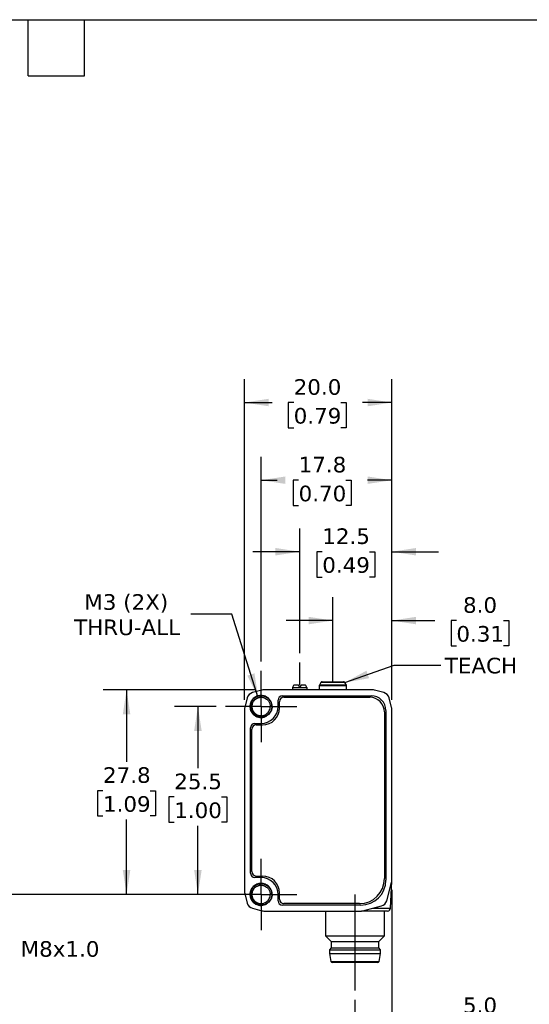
# Model space of a CAD drawing. Header units: millimetres. Extents: x 6 to 273, y 6 to 210.
# Tile 3 of 4: x 135 to 204, y 76 to 210. Entities that reach past the tile are written whole.
import ezdxf

# ---------------------------------------------------------------- set-up
doc = ezdxf.new("R2010")
doc.units = ezdxf.units.MM
doc.linetypes.add('SLD-Center', pattern=[19.05, 15.24, -1.27, 1.27, -1.27])
doc.linetypes.add('SLD-Solid', pattern=[0])
doc.layers.add('CENTER', color=40, linetype='SLD-Center')
doc.layers.add('DIMENSIONS', color=140, linetype='SLD-Solid', lineweight=25)
doc.layers.add('TEXT', color=140, linetype='SLD-Solid', lineweight=25)
doc.styles.add('SLDTEXTSTYLE1', font='VERDANA.TTF')
doc.styles.get("Standard").update_dxf_attribs({"font": 'VERDANA.TTF'})
doc.dimstyles.new('SLDDIMSTYLE0', dxfattribs={"dimtxt": 2.158008, "dimasz": 3.302, "dimexe": 0, "dimexo": 0.0625, "dimgap": 0.539502, "dimtad": 0, "dimtih": 1, "dimtoh": 1, "dimrnd": 1e-09, "dimzin": 12, "dimdsep": 46, "dimtxsty": 'SLDTEXTSTYLE1', "dimsah": 1, "dimcen": 0.09, "dimadec": 0, "dimazin": 3, "dimtfac": 1, "dimtmove": 0, "dimatfit": 0, "dimfxl": 0, "dimfrac": 2, "dimtolj": 1, "dimtzin": 12, "dimarcsym": 0})
doc.dimstyles.new('SLDDIMSTYLE1', dxfattribs={"dimtxt": 2.158008, "dimasz": 3.302, "dimexe": 0, "dimexo": 0.0625, "dimgap": 0.539502, "dimtad": 0, "dimtih": 1, "dimtoh": 1, "dimrnd": 1e-09, "dimzin": 12, "dimdsep": 46, "dimtxsty": 'SLDTEXTSTYLE1', "dimsah": 1, "dimcen": 0.09, "dimadec": 0, "dimazin": 3, "dimtfac": 1, "dimtofl": 0, "dimtmove": 0, "dimatfit": 3, "dimfxl": 0, "dimfrac": 2, "dimtolj": 1, "dimtzin": 12, "dimarcsym": 0})
doc.dimstyles.new('SLDDIMSTYLE2', dxfattribs={"dimtxt": 2.158008, "dimasz": 3.302, "dimexe": 0, "dimexo": 0.0625, "dimgap": 0.539502, "dimtad": 0, "dimtih": 1, "dimtoh": 1, "dimrnd": 1e-09, "dimzin": 4, "dimdsep": 46, "dimtxsty": 'SLDTEXTSTYLE1', "dimsah": 1, "dimcen": 0.09, "dimadec": 0, "dimazin": 1, "dimtfac": 1, "dimtmove": 0, "dimatfit": 0, "dimfxl": 0, "dimfrac": 2, "dimtolj": 1, "dimtzin": 12, "dimarcsym": 0})
doc.dimstyles.new('SLDDIMSTYLE3', dxfattribs={"dimtxt": 2.158008, "dimasz": 3.302, "dimexe": 0, "dimexo": 0.0625, "dimgap": 0.539502, "dimtad": 0, "dimtih": 1, "dimtoh": 1, "dimrnd": 1e-09, "dimzin": 4, "dimdsep": 46, "dimtxsty": 'SLDTEXTSTYLE1', "dimsah": 1, "dimcen": 0.09, "dimadec": 0, "dimazin": 1, "dimtfac": 1, "dimtofl": 0, "dimtmove": 0, "dimatfit": 3, "dimfxl": 0, "dimfrac": 2, "dimtolj": 1, "dimtzin": 12, "dimarcsym": 0})
doc.dimstyles.new('SLDDIMSTYLE4', dxfattribs={"dimtxt": 2.158008, "dimasz": 3.302, "dimexe": 0, "dimexo": 0.0625, "dimgap": 0.539502, "dimtad": 0, "dimtih": 1, "dimtoh": 1, "dimrnd": 1e-09, "dimzin": 12, "dimdsep": 46, "dimtxsty": 'SLDTEXTSTYLE1', "dimsah": 1, "dimcen": 0, "dimadec": 0, "dimazin": 3, "dimtfac": 1, "dimtofl": 0, "dimtmove": 0, "dimatfit": 3, "dimfxl": 0, "dimfrac": 2, "dimtolj": 1, "dimtzin": 12, "dimarcsym": 0})
doc.dimstyles.new('SLDDIMSTYLE5', dxfattribs={"dimtxt": 0.18, "dimasz": 3.302, "dimexe": 0, "dimexo": 0.0625, "dimgap": 0, "dimtad": 0, "dimtih": 1, "dimtoh": 1, "dimdec": 0, "dimrnd": 1e-09, "dimzin": 0, "dimdsep": 46, "dimtxsty": 'Standard', "dimsah": 1, "dimcen": 0.09, "dimadec": 0, "dimazin": 0, "dimtfac": 3.302, "dimtdec": 0, "dimtofl": 0, "dimtmove": 0, "dimatfit": 3, "dimfxl": 0, "dimfrac": 2, "dimtolj": 1, "dimtzin": 0, "dimarcsym": 0})

# ---------------------------------------------------------------- blocks, each defined once
blk = doc.blocks.new('_D_2')
at = {"layer": 'DIMENSIONS'}
for p, q in [((185.23, 91.49), (185.23, 70.56)), ((180.23, 76.58), (180.23, 70.56)), ((180.23, 73.73), (173.88, 73.73)), ((185.23, 73.73), (191.06, 73.73)), ((193.99, 73.73), (193.26, 73.73)), ((193.26, 73.73), (193.26, 70.3)), ((200.4, 73.73), (201.13, 73.73)), ((201.13, 73.73), (201.13, 70.3)), ((193.26, 70.3), (193.99, 70.3)), ((201.13, 70.3), (200.4, 70.3))]:
    blk.add_line(p, q, dxfattribs=at)
for points in [[(180.23, 73.73), (176.93, 74.24), (176.93, 73.23)], [(185.23, 73.73), (188.53, 73.23), (188.53, 74.24)]]:
    blk.add_solid(points, dxfattribs=at)
at = {"layer": 'DIMENSIONS', "char_height": 2.117, "attachment_point": 1, "style": 'SLDTEXTSTYLE1'}
for s, insert in [('5.0', (194.89, 76.9)), ('0.20', (193.99, 72.99))]:
    blk.add_mtext(s, dxfattribs=dict(at, insert=insert))
blk = doc.blocks.new('_D_3')
at = {"layer": 'DIMENSIONS'}
for p, q in [((177.23, 121), (177.23, 131.21)), ((185.23, 117.27), (185.23, 131.21)), ((177.23, 128.03), (170.88, 128.03)), ((185.23, 128.03), (191.06, 128.03)), ((193.99, 128.03), (193.26, 128.03)), ((193.26, 128.03), (193.26, 124.6)), ((200.4, 128.03), (201.13, 128.03)), ((201.13, 128.03), (201.13, 124.6)), ((193.26, 124.6), (193.99, 124.6)), ((201.13, 124.6), (200.4, 124.6))]:
    blk.add_line(p, q, dxfattribs=at)
for points in [[(177.23, 128.03), (173.93, 128.54), (173.93, 127.52)], [(185.23, 128.03), (188.53, 127.52), (188.53, 128.54)]]:
    blk.add_solid(points, dxfattribs=at)
at = {"layer": 'DIMENSIONS', "char_height": 2.117, "attachment_point": 1, "style": 'SLDTEXTSTYLE1'}
for s, insert in [('8.0', (194.89, 131.2)), ('0.31', (193.99, 127.29))]:
    blk.add_mtext(s, dxfattribs=dict(at, insert=insert))
blk = doc.blocks.new('_D_4')
at = {"layer": 'DIMENSIONS'}
for p, q in [((172.73, 123.61), (172.73, 140.54)), ((185.23, 117.27), (185.23, 140.54)), ((172.73, 137.37), (166.38, 137.37)), ((175.79, 137.37), (175.07, 137.37)), ((175.07, 137.37), (175.07, 133.94)), ((182.2, 137.37), (182.93, 137.37)), ((182.93, 137.37), (182.93, 133.94)), ((185.23, 137.37), (191.58, 137.37)), ((175.07, 133.94), (175.79, 133.94)), ((182.93, 133.94), (182.2, 133.94))]:
    blk.add_line(p, q, dxfattribs=at)
for points in [[(172.73, 137.37), (169.43, 137.88), (169.43, 136.86)], [(185.23, 137.37), (188.53, 136.86), (188.53, 137.88)]]:
    blk.add_solid(points, dxfattribs=at)
at = {"layer": 'DIMENSIONS', "char_height": 2.117, "attachment_point": 1, "style": 'SLDTEXTSTYLE1'}
for s, insert in [('12.5', (175.79, 140.54)), ('0.49', (175.79, 136.63))]:
    blk.add_mtext(s, dxfattribs=dict(at, insert=insert))
blk = doc.blocks.new('_D_5')
at = {"layer": 'DIMENSIONS'}
for p, q in [((161.37, 116.38), (155.74, 116.38)), ((158.91, 116.38), (158.91, 108.01)), ((155.7, 104.1), (154.98, 104.1)), ((154.98, 104.1), (154.98, 100.67)), ((162.12, 104.1), (162.84, 104.1)), ((162.84, 104.1), (162.84, 100.67)), ((154.98, 100.67), (155.7, 100.67)), ((158.91, 90.88), (158.91, 100.19)), ((162.84, 100.67), (162.12, 100.67)), ((161.37, 90.88), (155.74, 90.88))]:
    blk.add_line(p, q, dxfattribs=at)
for points in [[(158.91, 116.38), (158.4, 113.07), (159.42, 113.07)], [(158.91, 90.88), (159.42, 94.18), (158.4, 94.18)]]:
    blk.add_solid(points, dxfattribs=at)
at = {"layer": 'DIMENSIONS', "char_height": 2.117, "attachment_point": 1, "style": 'SLDTEXTSTYLE1'}
for s, insert in [('25.5', (155.7, 107.27)), ('1.00', (155.7, 103.36))]:
    blk.add_mtext(s, dxfattribs=dict(at, insert=insert))
blk = doc.blocks.new('_D_6')
at = {"layer": 'DIMENSIONS'}
for p, q in [((166.59, 118.63), (146.06, 118.63)), ((149.23, 118.63), (149.23, 108.87)), ((146.03, 104.95), (145.3, 104.95)), ((145.3, 104.95), (145.3, 101.52)), ((152.44, 104.95), (153.16, 104.95)), ((153.16, 104.95), (153.16, 101.52)), ((145.3, 101.52), (146.03, 101.52)), ((153.16, 101.52), (152.44, 101.52)), ((149.23, 90.88), (149.23, 101.04)), ((161.37, 90.88), (146.06, 90.88))]:
    blk.add_line(p, q, dxfattribs=at)
for points in [[(149.23, 118.63), (148.72, 115.32), (149.74, 115.32)], [(149.23, 90.88), (149.74, 94.18), (148.72, 94.18)]]:
    blk.add_solid(points, dxfattribs=at)
at = {"layer": 'DIMENSIONS', "char_height": 2.117, "attachment_point": 1, "style": 'SLDTEXTSTYLE1'}
for s, insert in [('27.8', (146.03, 108.13)), ('1.09', (146.03, 104.21))]:
    blk.add_mtext(s, dxfattribs=dict(at, insert=insert))
blk = doc.blocks.new('_D_7')
at = {"layer": 'DIMENSIONS'}
for p, q in [((167.48, 122.49), (167.48, 150.25)), ((185.23, 117.27), (185.23, 150.25)), ((167.48, 147.07), (169.65, 147.07)), ((172.58, 147.07), (171.85, 147.07)), ((171.85, 147.07), (171.85, 143.64)), ((178.99, 147.07), (179.71, 147.07)), ((179.71, 147.07), (179.71, 143.64)), ((185.23, 147.07), (181.91, 147.07)), ((171.85, 143.64), (172.58, 143.64)), ((179.71, 143.64), (178.99, 143.64))]:
    blk.add_line(p, q, dxfattribs=at)
for points in [[(167.48, 147.07), (170.78, 146.57), (170.78, 147.58)], [(185.23, 147.07), (181.93, 147.58), (181.93, 146.57)]]:
    blk.add_solid(points, dxfattribs=at)
at = {"layer": 'DIMENSIONS', "char_height": 2.117, "attachment_point": 1, "style": 'SLDTEXTSTYLE1'}
for s, insert in [('17.8', (172.58, 150.25)), ('0.70', (172.58, 146.33))]:
    blk.add_mtext(s, dxfattribs=dict(at, insert=insert))
blk = doc.blocks.new('_D_8')
at = {"layer": 'DIMENSIONS'}
for p, q in [((165.23, 117.27), (165.23, 160.79)), ((185.23, 117.27), (185.23, 160.79)), ((165.23, 157.61), (168.98, 157.61)), ((171.91, 157.61), (171.18, 157.61)), ((171.18, 157.61), (171.18, 154.18)), ((178.32, 157.61), (179.05, 157.61)), ((179.05, 157.61), (179.05, 154.18)), ((185.23, 157.61), (181.24, 157.61)), ((171.18, 154.18), (171.91, 154.18)), ((179.05, 154.18), (178.32, 154.18))]:
    blk.add_line(p, q, dxfattribs=at)
for points in [[(165.23, 157.61), (168.53, 157.1), (168.53, 158.12)], [(185.23, 157.61), (181.93, 158.12), (181.93, 157.1)]]:
    blk.add_solid(points, dxfattribs=at)
at = {"layer": 'DIMENSIONS', "char_height": 2.117, "attachment_point": 1, "style": 'SLDTEXTSTYLE1'}
for s, insert in [('20.0', (171.91, 160.78)), ('0.79', (171.91, 156.87))]:
    blk.add_mtext(s, dxfattribs=dict(at, insert=insert))
blk = doc.blocks.new('_D_9')
at = {"layer": 'DIMENSIONS'}
for p, q in [((163.5, 128.92), (157.94, 128.92)), ((167.1, 117.57), (163.5, 128.92))]:
    blk.add_line(p, q, dxfattribs=at)
blk.add_solid([(167.1, 117.57), (166.59, 120.87), (165.62, 120.56)], dxfattribs=at)
at = {"layer": 'DIMENSIONS', "char_height": 2.117, "attachment_point": 1, "style": 'SLDTEXTSTYLE1'}
for s, insert in [('M3 (2X)', (143.5, 131.61)), ('THRU-ALL', (142.11, 128.18))]:
    blk.add_mtext(s, dxfattribs=dict(at, insert=insert))
blk = doc.blocks.new('SW_CENTERMARKSYMBOL_0')
at = {"layer": 'CENTER', "color": 0}
for p, q in [((0, 2.54), (0, 4.84)), ((0, 0), (0, 2.54)), ((-2.54, 0), (-4.84, 0)), ((0, 0), (-2.54, 0)), ((0, 0), (0, -2.54)), ((0, 0), (2.54, 0)), ((2.54, 0), (4.84, 0)), ((0, -2.54), (0, -4.84))]:
    blk.add_line(p, q, dxfattribs=at)
blk = doc.blocks.new('SW_CENTERMARKSYMBOL_1')
at = {"layer": 'CENTER', "color": 0}
for p, q in [((0, 2.54), (0, 4.84)), ((0, 0), (0, 2.54)), ((-2.54, 0), (-4.84, 0)), ((0, 0), (-2.54, 0)), ((0, 0), (0, -2.54)), ((0, 0), (2.54, 0)), ((2.54, 0), (4.84, 0)), ((0, -2.54), (0, -4.84))]:
    blk.add_line(p, q, dxfattribs=at)

msp = doc.modelspace()

# ---------------------------------------------------------------- linework, layer by layer
for p, q in [((171.755, 118.946), (171.732, 118.901)), ((171.732, 118.901), (171.732, 118.626)), ((173.732, 118.901), (171.732, 118.901)), ((172.542, 119.276), (171.945, 119.276)), ((172.732, 118.946), (172.542, 119.276)), ((172.922, 119.276), (172.732, 118.946)), ((173.52, 119.276), (172.922, 119.276)), ((173.732, 118.901), (173.709, 118.946)), ((173.732, 118.626), (173.732, 118.901)), ((175.382, 119.173), (175.382, 118.626)), ((179.082, 119.173), (175.382, 119.173)), ((175.613, 119.626), (175.409, 119.273)), ((179.055, 119.273), (175.409, 119.273)), ((178.851, 119.626), (175.613, 119.626)), ((179.055, 119.273), (178.851, 119.626)), ((179.082, 118.626), (179.082, 119.173)), ((167.607, 118.593), (166.317, 118.253)), ((182.602, 118.626), (167.862, 118.626)), ((170.382, 117.826), (182.432, 117.826)), ((170.582, 117.626), (182.232, 117.626)), ((184.147, 118.253), (182.857, 118.593)), ((165.605, 117.541), (165.265, 116.251)), ((165.982, 116.376), (166.16, 116.376)), ((168.956, 116.376), (168.725, 116.376)), ((169.782, 116.376), (169.782, 117.226)), ((169.982, 116.176), (169.982, 117.026)), ((185.199, 116.251), (184.859, 117.541)), ((165.232, 115.996), (165.232, 91.256)), ((184.232, 115.626), (184.232, 93.026)), ((184.432, 115.826), (184.432, 92.826)), ((185.232, 92.756), (185.232, 115.996)), ((166.632, 114.076), (167.482, 114.076)), ((166.832, 113.876), (167.682, 113.876)), ((166.032, 93.776), (166.032, 113.476)), ((166.232, 93.976), (166.232, 113.276)), ((167.482, 93.176), (166.632, 93.176)), ((166.832, 93.376), (167.682, 93.376)), ((184.538, 90.028), (185.198, 92.498)), ((185.052, 89.007), (185.228, 92.66)), ((165.265, 91.001), (165.605, 89.711)), ((165.982, 90.876), (166.16, 90.876)), ((168.956, 90.876), (168.725, 90.876)), ((169.782, 90.026), (169.782, 90.876)), ((169.982, 90.226), (169.982, 91.076)), ((180.832, 89.626), (170.582, 89.626)), ((166.317, 88.999), (167.607, 88.659)), ((167.862, 88.626), (181.102, 88.626)), ((181.032, 89.426), (170.382, 89.426)), ((176.232, 88.626), (176.232, 85.24)), ((181.102, 88.626), (183.819, 89.317)), ((182.599, 89.007), (185.052, 89.007)), ((184.232, 85.24), (184.232, 88.626)), ((176.232, 85.24), (176.982, 84.49)), ((176.232, 85.24), (184.232, 85.24)), ((176.982, 84.49), (176.982, 83.626)), ((176.982, 84.49), (183.482, 84.49)), ((183.482, 84.49), (184.232, 85.24)), ((183.482, 83.626), (183.482, 84.49)), ((176.982, 83.626), (176.782, 83.376)), ((176.782, 83.376), (176.782, 82.876)), ((176.782, 83.376), (183.682, 83.376)), ((176.782, 82.876), (176.955, 81.795)), ((176.782, 82.876), (183.682, 82.876)), ((176.982, 83.626), (183.482, 83.626)), ((183.682, 83.376), (183.482, 83.626)), ((183.51, 81.795), (183.682, 82.876)), ((183.682, 82.876), (183.682, 83.376)), ((176.955, 81.795), (183.51, 81.795))]:
    msp.add_line(p, q)
for centre, radius, start, end in [((175.582, 119.173), 0.2, 150, 180), ((175.786, 119.526), 0.2, 90, 150), ((178.678, 119.526), 0.2, 30, 90), ((178.882, 119.173), 0.2, 0, 30), ((166.572, 117.286), 1, 104.76542, 165.23458), ((167.862, 117.626), 1, 90, 104.76542), ((170.382, 117.226), 0.6, 90, 180), ((170.582, 117.026), 0.6, 90, 180), ((182.232, 115.626), 2, 0, 90), ((182.432, 115.826), 2, 0, 90), ((182.602, 117.626), 1, 75.23458, 90), ((183.892, 117.286), 1, 14.76542, 75.23458), ((166.232, 115.996), 1, 165.23458, 180), ((167.482, 116.376), 2.3, 270, 0), ((184.232, 115.996), 1, 0, 14.76542), ((167.682, 116.176), 2.3, 270, 0), ((166.632, 113.476), 0.6, 90, 180), ((166.832, 113.276), 0.6, 90, 180), ((166.632, 93.776), 0.6, 180, 270), ((166.832, 93.976), 0.6, 180, 270), ((167.482, 90.876), 2.3, 0, 90), ((167.682, 91.076), 2.3, 0, 90), ((180.832, 93.026), 3.4, 270, 0), ((181.032, 92.826), 3.4, 270, 0), ((184.232, 92.756), 1, 345.03971, 360), ((166.232, 91.256), 1, 180, 194.76542), ((166.572, 89.966), 1, 194.76542, 255.23458), ((170.382, 90.026), 0.6, 180, 270), ((170.582, 90.226), 0.6, 180, 270), ((183.572, 90.286), 1, 284.2689, 345.03971), ((167.862, 89.626), 1, 255.23458, 270), ((184.652, 89.026), 0.4, 270, 357.2443), ((177.152, 81.826), 0.2, 189.06218, 270), ((183.312, 81.826), 0.2, 270, 350.93782)]:
    msp.add_arc(centre, radius, start, end)
for start_param, end_param in [(0.3927394, 0.4949341), (5.7882512, 5.8904459)]:
    msp.add_ellipse((172.732, 112.326), major_axis=(0, 7.523), ratio=0.2734697, start_param=start_param, end_param=end_param)
for points, knots in [([(175.786, 119.726), (175.786, 119.726), (176.434, 119.726), (178.03, 119.726), (178.678, 119.726), (178.678, 119.726)], [0, 0, 0, 0, 0.5, 0.5, 1, 1, 1, 1]), ([(168.969, 116.376), (168.97, 116.571), (168.932, 116.766), (168.784, 117.126), (168.674, 117.292), (168.398, 117.568), (168.233, 117.679), (167.873, 117.83), (167.678, 117.869), (167.287, 117.87), (167.091, 117.832), (166.729, 117.683), (166.563, 117.573), (166.285, 117.297), (166.173, 117.131), (166.022, 116.769), (165.983, 116.573), (165.982, 116.376)], [0, 0, 0, 0, 0.125, 0.125, 0.25, 0.25, 0.375, 0.375, 0.5, 0.5, 0.625, 0.625, 0.75, 0.75, 0.875, 0.875, 1, 1, 1, 1]), ([(168.973, 116.377), (168.966, 116.333), (168.95, 116.238), (168.926, 116.11), (168.891, 115.966), (168.83, 115.785), (168.71, 115.561), (168.489, 115.289), (168.098, 115.005), (167.525, 114.867), (166.921, 114.982), (166.432, 115.301), (166.102, 115.782), (165.966, 116.414), (166.141, 117.119), (166.688, 117.687), (167.446, 117.909), (168.214, 117.723), (168.787, 117.182), (168.941, 116.665), (168.947, 116.38), (168.947, 116.304), (168.936, 116.177), (168.904, 116.002), (168.831, 115.785), (168.697, 115.539), (168.482, 115.286), (168.171, 115.062), (167.761, 114.914), (167.272, 114.896), (166.757, 115.062), (166.299, 115.442), (166.009, 116.023), (165.999, 116.727), (166.345, 117.403), (167.027, 117.849), (167.898, 117.872), (168.685, 117.376), (169.027, 116.524), (168.854, 115.694), (168.345, 115.117), (167.659, 114.866), (166.971, 114.95), (166.419, 115.305), (166.082, 115.824), (165.982, 116.398), (166.093, 116.932), (166.364, 117.364), (166.732, 117.661), (167.139, 117.821), (167.54, 117.857), (167.901, 117.794), (168.205, 117.664), (168.445, 117.492), (168.626, 117.303), (168.752, 117.116), (168.836, 116.945), (168.888, 116.798), (168.917, 116.68), (168.931, 116.594), (168.938, 116.543), (168.962, 116.304), (168.904, 115.86), (168.556, 115.316), (168.037, 114.977), (167.452, 114.874), (166.897, 114.996), (166.446, 115.297), (166.142, 115.717), (166.003, 116.188), (166.02, 116.655), (166.169, 117.071), (166.415, 117.406), (166.723, 117.648), (167.059, 117.793), (167.395, 117.851), (167.712, 117.834), (167.994, 117.759), (168.234, 117.642), (168.431, 117.5), (168.586, 117.347), (168.703, 117.192), (168.788, 117.046), (168.847, 116.914), (168.886, 116.8), (168.91, 116.707), (168.924, 116.637), (168.932, 116.591), (168.935, 116.567), (168.936, 116.56)], [0, 0, 0, 0, 0.0037047, 0.0080053, 0.0107603, 0.0158759, 0.0237295, 0.0315819, 0.0446394, 0.0628293, 0.0784613, 0.0940934, 0.1097254, 0.1253574, 0.1460962, 0.1668352, 0.1875741, 0.2083129, 0.2290518, 0.2497908, 0.2504885, 0.2525805, 0.2560656, 0.2609432, 0.2672127, 0.2748701, 0.2839157, 0.294344, 0.3061543, 0.3193427, 0.3339042, 0.3498346, 0.3671295, 0.3857838, 0.4057917, 0.4271473, 0.4498442, 0.4738754, 0.4992344, 0.520394, 0.540634, 0.5599515, 0.578344, 0.5958091, 0.6123442, 0.6279468, 0.6426148, 0.6563455, 0.6691369, 0.6809882, 0.6918988, 0.7018645, 0.7108858, 0.7189609, 0.7260887, 0.7322678, 0.7374986, 0.7417788, 0.7451084, 0.7474872, 0.7489149, 0.7493911, 0.7672576, 0.7844712, 0.8010308, 0.8169353, 0.8321835, 0.8467744, 0.8607074, 0.873982, 0.8865968, 0.8985495, 0.90984, 0.9204693, 0.9304344, 0.9397355, 0.9483726, 0.9563435, 0.9636495, 0.9702888, 0.976261, 0.981567, 0.9862048, 0.9901745, 0.9934766, 0.9961105, 0.9980758, 0.9993723, 1, 1, 1, 1]), ([(166.877, 117.47), (166.91, 117.487), (166.976, 117.521), (167.079, 117.561), (167.181, 117.591), (167.283, 117.612), (167.383, 117.624), (167.606, 117.633), (167.907, 117.575), (168.193, 117.415), (168.366, 117.266), (168.487, 117.128), (168.589, 116.968), (168.668, 116.786), (168.722, 116.587), (168.729, 116.447), (168.732, 116.376)], [0, 0, 0, 0, 0.0435236, 0.0859015, 0.1271336, 0.1672198, 0.20616, 0.2439543, 0.4253037, 0.5505687, 0.6193154, 0.6893784, 0.7624781, 0.8386149, 0.9177889, 1, 1, 1, 1]), ([(165.982, 116.376), (165.983, 116.112), (166.055, 115.848), (166.323, 115.393), (166.518, 115.202), (166.979, 114.944), (167.243, 114.878), (167.77, 114.888), (168.031, 114.964), (168.256, 115.101)], [0, 0, 0, 0, 0.25, 0.25, 0.5, 0.5, 0.75, 0.75, 1, 1, 1, 1]), ([(168.242, 115.124), (168.015, 115), (167.757, 114.939), (167.253, 114.955), (167.007, 115.031), (166.59, 115.293), (166.421, 115.478), (166.2, 115.904), (166.148, 116.143), (166.16, 116.376)], [0, 0, 0, 0, 0.25, 0.25, 0.5, 0.5, 0.75, 0.75, 1, 1, 1, 1]), ([(166.16, 116.376), (166.172, 116.611), (166.248, 116.839), (166.5, 117.22), (166.677, 117.373), (166.877, 117.47)], [0, 0, 0, 0, 0.5, 0.5, 1, 1, 1, 1]), ([(166.757, 117.391), (166.703, 117.349), (166.583, 117.258), (166.437, 117.075), (166.32, 116.858), (166.246, 116.622), (166.237, 116.458), (166.232, 116.376)], [0, 0, 0, 0, 0.1735014, 0.3801261, 0.5867507, 0.7933754, 1, 1, 1, 1]), ([(166.232, 116.376), (166.233, 116.338), (166.235, 116.261), (166.252, 116.148), (166.277, 116.04), (166.31, 115.938), (166.351, 115.841), (166.399, 115.75), (166.452, 115.666), (166.51, 115.589), (166.572, 115.518), (166.637, 115.454), (166.704, 115.397), (166.773, 115.346), (166.842, 115.301), (166.912, 115.263), (166.982, 115.23), (167.05, 115.202), (167.118, 115.18), (167.184, 115.162), (167.248, 115.148), (167.31, 115.138), (167.37, 115.131), (167.427, 115.127), (167.591, 115.123), (167.872, 115.167), (168.285, 115.375), (168.574, 115.712), (168.692, 116.039), (168.73, 116.233), (168.737, 116.331), (168.74, 116.377)], [0, 0, 0, 0, 0.0296876, 0.0586604, 0.0869145, 0.1144465, 0.1412577, 0.1673526, 0.192731, 0.2173897, 0.2413267, 0.2645426, 0.2870406, 0.3088216, 0.329884, 0.350226, 0.3698466, 0.3887462, 0.4069269, 0.4243894, 0.4411334, 0.4571581, 0.4724626, 0.4870464, 0.5009094, 0.5982791, 0.7004812, 0.8493971, 0.924404, 0.9649137, 1, 1, 1, 1]), ([(168.973, 116.377), (168.974, 116.36), (168.976, 116.328), (168.977, 116.264), (168.969, 116.152), (168.938, 116.009), (168.877, 115.827), (168.788, 115.645), (168.662, 115.466), (168.523, 115.321), (168.383, 115.208), (168.287, 115.15), (168.242, 115.124)], [0, 0, 0, 0, 0.0326899, 0.0638605, 0.1272338, 0.2529295, 0.3507965, 0.5033757, 0.6488318, 0.7800126, 0.8970389, 1, 1, 1, 1]), ([(168.969, 90.876), (168.97, 91.071), (168.932, 91.266), (168.784, 91.626), (168.674, 91.792), (168.398, 92.068), (168.233, 92.179), (167.873, 92.33), (167.678, 92.369), (167.287, 92.37), (167.091, 92.332), (166.729, 92.183), (166.563, 92.073), (166.285, 91.797), (166.173, 91.631), (166.022, 91.269), (165.983, 91.073), (165.982, 90.876)], [0, 0, 0, 0, 0.125, 0.125, 0.25, 0.25, 0.375, 0.375, 0.5, 0.5, 0.625, 0.625, 0.75, 0.75, 0.875, 0.875, 1, 1, 1, 1]), ([(168.973, 90.877), (168.966, 90.833), (168.95, 90.738), (168.926, 90.61), (168.891, 90.466), (168.83, 90.285), (168.71, 90.061), (168.489, 89.789), (168.098, 89.505), (167.525, 89.367), (166.921, 89.482), (166.432, 89.801), (166.102, 90.282), (165.966, 90.914), (166.141, 91.619), (166.688, 92.187), (167.446, 92.409), (168.214, 92.223), (168.787, 91.682), (168.941, 91.165), (168.947, 90.88), (168.947, 90.804), (168.936, 90.677), (168.904, 90.502), (168.831, 90.285), (168.697, 90.039), (168.482, 89.786), (168.171, 89.562), (167.761, 89.414), (167.272, 89.396), (166.757, 89.562), (166.299, 89.942), (166.009, 90.523), (165.999, 91.227), (166.345, 91.903), (167.027, 92.349), (167.898, 92.372), (168.685, 91.876), (169.027, 91.024), (168.854, 90.194), (168.345, 89.617), (167.659, 89.366), (166.971, 89.45), (166.419, 89.805), (166.082, 90.324), (165.982, 90.898), (166.093, 91.432), (166.364, 91.864), (166.732, 92.161), (167.139, 92.321), (167.54, 92.357), (167.901, 92.294), (168.205, 92.164), (168.445, 91.992), (168.626, 91.803), (168.752, 91.616), (168.836, 91.445), (168.888, 91.298), (168.917, 91.18), (168.931, 91.094), (168.938, 91.043), (168.962, 90.804), (168.904, 90.36), (168.556, 89.816), (168.037, 89.477), (167.452, 89.374), (166.897, 89.496), (166.446, 89.797), (166.142, 90.217), (166.003, 90.688), (166.02, 91.155), (166.169, 91.571), (166.415, 91.906), (166.723, 92.148), (167.059, 92.293), (167.395, 92.351), (167.712, 92.334), (167.994, 92.259), (168.234, 92.142), (168.431, 92), (168.586, 91.847), (168.703, 91.692), (168.788, 91.546), (168.847, 91.414), (168.886, 91.3), (168.91, 91.207), (168.924, 91.137), (168.932, 91.091), (168.935, 91.067), (168.936, 91.06)], [0, 0, 0, 0, 0.0037047, 0.0080053, 0.0107603, 0.0158759, 0.0237295, 0.0315819, 0.0446394, 0.0628293, 0.0784613, 0.0940934, 0.1097254, 0.1253574, 0.1460962, 0.1668352, 0.1875741, 0.2083129, 0.2290518, 0.2497908, 0.2504885, 0.2525805, 0.2560656, 0.2609432, 0.2672127, 0.2748701, 0.2839157, 0.294344, 0.3061543, 0.3193427, 0.3339042, 0.3498346, 0.3671295, 0.3857838, 0.4057917, 0.4271473, 0.4498442, 0.4738754, 0.4992344, 0.520394, 0.540634, 0.5599515, 0.578344, 0.5958091, 0.6123442, 0.6279468, 0.6426148, 0.6563455, 0.6691369, 0.6809882, 0.6918988, 0.7018645, 0.7108858, 0.7189609, 0.7260887, 0.7322678, 0.7374986, 0.7417788, 0.7451084, 0.7474872, 0.7489149, 0.7493911, 0.7672576, 0.7844712, 0.8010308, 0.8169353, 0.8321835, 0.8467744, 0.8607074, 0.873982, 0.8865968, 0.8985495, 0.90984, 0.9204693, 0.9304344, 0.9397355, 0.9483726, 0.9563435, 0.9636495, 0.9702888, 0.976261, 0.981567, 0.9862048, 0.9901745, 0.9934766, 0.9961105, 0.9980758, 0.9993723, 1, 1, 1, 1]), ([(165.982, 90.876), (165.983, 90.612), (166.055, 90.348), (166.323, 89.893), (166.518, 89.702), (166.979, 89.444), (167.243, 89.378), (167.77, 89.388), (168.031, 89.464), (168.256, 89.601)], [0, 0, 0, 0, 0.25, 0.25, 0.5, 0.5, 0.75, 0.75, 1, 1, 1, 1]), ([(168.242, 89.624), (168.015, 89.5), (167.757, 89.439), (167.253, 89.455), (167.007, 89.531), (166.59, 89.793), (166.421, 89.978), (166.2, 90.404), (166.148, 90.643), (166.16, 90.876)], [0, 0, 0, 0, 0.25, 0.25, 0.5, 0.5, 0.75, 0.75, 1, 1, 1, 1]), ([(166.16, 90.876), (166.172, 91.111), (166.248, 91.339), (166.5, 91.72), (166.677, 91.873), (166.877, 91.97)], [0, 0, 0, 0, 0.5, 0.5, 1, 1, 1, 1]), ([(166.757, 91.891), (166.703, 91.849), (166.583, 91.758), (166.437, 91.575), (166.32, 91.358), (166.246, 91.122), (166.237, 90.958), (166.232, 90.876)], [0, 0, 0, 0, 0.1735014, 0.3801261, 0.5867507, 0.7933754, 1, 1, 1, 1]), ([(166.232, 90.876), (166.233, 90.838), (166.235, 90.761), (166.252, 90.648), (166.277, 90.54), (166.31, 90.438), (166.351, 90.341), (166.399, 90.25), (166.452, 90.166), (166.51, 90.089), (166.572, 90.018), (166.637, 89.954), (166.704, 89.897), (166.773, 89.846), (166.842, 89.801), (166.912, 89.763), (166.982, 89.73), (167.05, 89.702), (167.118, 89.68), (167.184, 89.662), (167.248, 89.648), (167.31, 89.638), (167.37, 89.631), (167.427, 89.627), (167.591, 89.623), (167.872, 89.667), (168.285, 89.875), (168.574, 90.212), (168.692, 90.539), (168.73, 90.733), (168.737, 90.831), (168.74, 90.877)], [0, 0, 0, 0, 0.0296876, 0.0586604, 0.0869145, 0.1144465, 0.1412577, 0.1673526, 0.192731, 0.2173897, 0.2413267, 0.2645426, 0.2870406, 0.3088216, 0.329884, 0.350226, 0.3698466, 0.3887462, 0.4069269, 0.4243894, 0.4411334, 0.4571581, 0.4724626, 0.4870464, 0.5009094, 0.5982791, 0.7004812, 0.8493971, 0.924404, 0.9649137, 1, 1, 1, 1]), ([(166.877, 91.97), (166.91, 91.987), (166.976, 92.021), (167.079, 92.061), (167.181, 92.091), (167.283, 92.112), (167.383, 92.124), (167.606, 92.133), (167.907, 92.075), (168.193, 91.915), (168.366, 91.766), (168.487, 91.628), (168.589, 91.468), (168.668, 91.286), (168.722, 91.087), (168.729, 90.947), (168.732, 90.876)], [0, 0, 0, 0, 0.0435236, 0.0859015, 0.1271336, 0.1672198, 0.20616, 0.2439543, 0.4253037, 0.5505687, 0.6193154, 0.6893784, 0.7624781, 0.8386149, 0.9177889, 1, 1, 1, 1]), ([(168.973, 90.877), (168.974, 90.86), (168.976, 90.828), (168.977, 90.764), (168.969, 90.652), (168.938, 90.509), (168.877, 90.327), (168.788, 90.145), (168.662, 89.966), (168.523, 89.821), (168.383, 89.708), (168.287, 89.65), (168.242, 89.624)], [0, 0, 0, 0, 0.0326899, 0.0638605, 0.1272338, 0.2529295, 0.3507965, 0.5033757, 0.6488318, 0.7800126, 0.8970389, 1, 1, 1, 1]), ([(184.652, 88.626), (184.652, 88.626), (184.299, 88.626), (183.004, 88.626), (182.103, 88.626), (181.102, 88.626)], [0, 0, 0, 0, 0.5, 0.5, 1, 1, 1, 1]), ([(183.312, 81.626), (183.312, 81.626), (181.932, 81.626), (178.532, 81.626), (177.152, 81.626), (177.152, 81.626)], [0, 0, 0, 0, 0.5, 0.5, 1, 1, 1, 1])]:
    msp.add_open_spline(points, degree=3, knots=knots)
at = {"layer": 'CENTER'}
for p, q in [((167.482, 90.876), (109.963, 90.876)), ((180.232, 77.855), (180.232, 90.876))]:
    msp.add_line(p, q, dxfattribs=at)
at = {"layer": 'DIMENSIONS'}
for p, q in [((172.732, 119.277), (172.732, 122.335)), ((177.232, 119.726), (177.232, 122.335))]:
    msp.add_line(p, q, dxfattribs=at)
at = {"layer": 'TEXT'}
for p, q in [((6.35, 209.55), (273.05, 209.55)), ((135.89, 201.93), (135.89, 209.55)), ((143.51, 201.93), (143.51, 209.55)), ((135.89, 201.93), (143.51, 201.93))]:
    msp.add_line(p, q, dxfattribs=at)

# ---------------------------------------------------------------- block references
at = {"layer": 'CENTER'}
for name, p in [('SW_CENTERMARKSYMBOL_0', (167.482, 116.376)), ('SW_CENTERMARKSYMBOL_1', (167.482, 90.876))]:
    msp.add_blockref(name, p, dxfattribs=at)

# ---------------------------------------------------------------- texts
at = {"layer": 'TEXT', "char_height": 2.1167, "attachment_point": 1, "style": 'SLDTEXTSTYLE1'}
for s, insert in [('TEACH', (192.423, 122.983)), ('M8x1.0', (134.858, 84.542))]:
    msp.add_mtext(s, dxfattribs=dict(at, insert=insert))

# ---------------------------------------------------------------- dimensions: what is measured, and where the dimension line sits
at = {"layer": 'DIMENSIONS'}
for base, p1, p2, dimstyle, picture, middle in [((165.232, 157.612), (185.232, 115.996), (165.232, 115.996), 'SLDDIMSTYLE3', '_D_8', (175.114, 157.612)), ((167.482, 147.075), (185.232, 115.996), (167.482, 121.216), 'SLDDIMSTYLE1', '_D_7', (175.783, 147.075)), ((185.232, 137.367), (172.732, 122.335), (185.232, 115.996), 'SLDDIMSTYLE0', '_D_4', (178.998, 137.367)), ((185.232, 128.031), (177.232, 119.726), (185.232, 115.996), 'SLDDIMSTYLE2', '_D_3', (197.195, 128.031)), ((185.232, 73.733), (180.232, 77.855), (185.232, 92.756), 'SLDDIMSTYLE2', '_D_2', (197.195, 73.733))]:
    dim = msp.add_linear_dim(base=base, p1=p1, p2=p2, dimstyle=dimstyle, dxfattribs=at)
    dim.commit()
    dim.dimension.update_dxf_attribs({"geometry": picture, "text_midpoint": middle, "dimtype": 160})
dim = msp.add_radius_dim(center=(167.482, 116.376), mpoint=(167.104, 117.568), text='M3 (2X)\\PTHRU-ALL', dimstyle='SLDDIMSTYLE4', dxfattribs=at)
dim.commit()
dim.dimension.update_dxf_attribs({"geometry": '_D_9', "text_midpoint": (149.232, 128.924), "dimtype": 164})
for base, p2, picture, middle in [((149.232, 118.626), (167.862, 118.626), '_D_6', (149.232, 104.953)), ((158.91, 116.376), (162.642, 116.376), '_D_5', (158.91, 104.1))]:
    dim = msp.add_linear_dim(base=base, p1=(162.642, 90.876), p2=p2, angle=90, dimstyle='SLDDIMSTYLE1', dxfattribs=at)
    dim.commit()
    dim.dimension.update_dxf_attribs({"geometry": picture, "text_midpoint": middle, "dimtype": 160})

# ---------------------------------------------------------------- leaders
at = {"layer": 'TEXT'}
msp.add_leader([(178.851, 119.626), (185.549, 121.974), (191.899, 121.974)], dimstyle='SLDDIMSTYLE5', dxfattribs=at)

doc.saveas('drawing.dxf')
